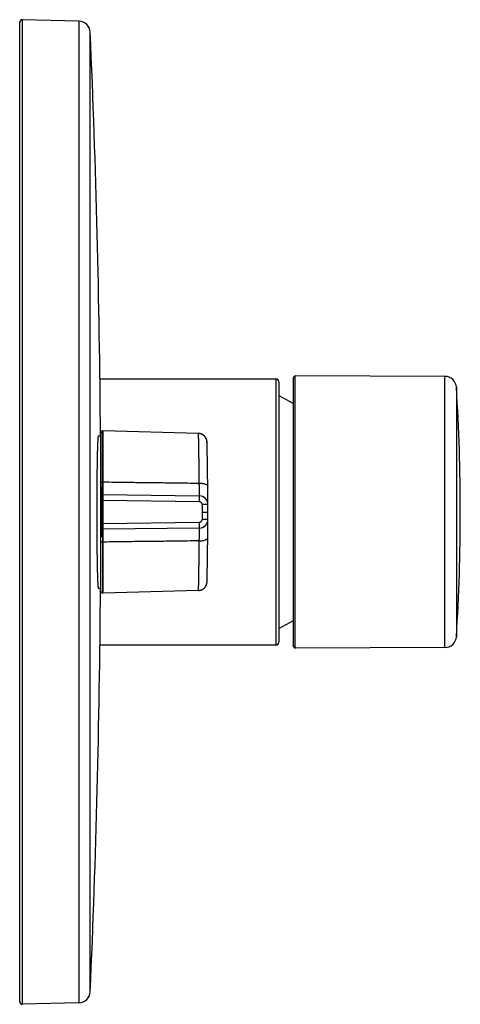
# Model space of a CAD drawing. Header units: millimetres. Extents: x 28 to 382, y -83 to 367.
# Tile 3 of 5: x 306 to 382, y -49 to 121. Entities that reach past the tile are written whole.
import ezdxf

# ---------------------------------------------------------------- set-up
doc = ezdxf.new("R2010")
doc.units = ezdxf.units.MM
doc.header["$LTSCALE"] = 23.1
doc.layers.get('0').update_dxf_attribs({"linetype": 'CONTINUOUS'})

msp = doc.modelspace()

# ---------------------------------------------------------------- linework, layer by layer
at = {"color": 7, "linetype": 'CONTINUOUS'}
for p, q in [((306.08, -48.03), (306.08, 120.97)), ((316.32, 121.22), (306.59, 121.47)), ((353.38, 13.27), (353.38, 59.67)), ((379.51, 59.88), (353.68, 59.97)), ((319.94, 59.47), (350.33, 59.47)), ((350.83, 58.97), (350.83, 13.97)), ((350.83, 56.58), (353.38, 55.23)), ((319.65, 49.62), (320.08, 49.62)), ((320.08, 38.17), (320.08, 50.16)), ((320.43, 50.46), (320.37, 50.46)), ((320.43, 50.46), (320.43, 41.67)), ((336.97, 50.02), (320.43, 50.46)), ((338.43, 48.64), (338.43, 48.65)), ((338.43, 48.63), (338.43, 48.64)), ((338.43, 48.61), (338.43, 48.63)), ((338.43, 48.61), (338.43, 48.61)), ((338.43, 48.6), (338.43, 48.61)), ((338.43, 48.59), (338.43, 48.6)), ((338.43, 48.58), (338.43, 48.59)), ((338.43, 48.57), (338.43, 48.58)), ((338.43, 48.56), (338.43, 48.57)), ((338.43, 48.55), (338.43, 48.56)), ((338.43, 48.53), (338.43, 48.55)), ((338.43, 48.52), (338.43, 48.53)), ((338.48, 46.71), (338.43, 48.52)), ((320.37, 39.47), (320.37, 41.67)), ((320.37, 41.67), (320.43, 41.67)), ((320.43, 41.67), (320.43, 22.49)), ((320.13, 32.55), (320.13, 40.39)), ((320.43, 39.47), (320.37, 39.47)), ((320.43, 39.47), (320.43, 39.47)), ((320.43, 39.47), (337.1, 39.25)), ((320.08, 34.77), (320.08, 38.17)), ((320.11, 38.18), (320.09, 38.18)), ((338.58, 37.75), (338.58, 37.79)), ((337.59, 36.47), (338.58, 36.47)), ((320.08, 22.78), (320.08, 34.77)), ((320.11, 34.77), (320.09, 34.77)), ((338.58, 35.19), (338.58, 35.19)), ((338.58, 35.15), (338.58, 35.18)), ((320.37, 33.48), (320.37, 31.28)), ((320.43, 33.48), (320.37, 33.48)), ((337.1, 33.69), (320.43, 33.48)), ((320.43, 33.48), (320.43, 33.48)), ((320.37, 31.28), (320.37, 22.48)), ((320.37, 31.28), (320.43, 31.28)), ((338.44, 24.44), (338.48, 26.23)), ((338.43, 24.42), (338.43, 24.42)), ((338.43, 24.42), (338.43, 24.42)), ((338.43, 24.41), (338.43, 24.42)), ((338.43, 24.39), (338.43, 24.41)), ((338.43, 24.38), (338.43, 24.39)), ((338.43, 24.37), (338.43, 24.38)), ((338.43, 24.36), (338.43, 24.37)), ((338.43, 24.36), (338.43, 24.36)), ((338.43, 24.35), (338.43, 24.36)), ((338.43, 24.34), (338.43, 24.35)), ((338.43, 24.33), (338.43, 24.34)), ((338.43, 24.32), (338.43, 24.33)), ((338.43, 24.31), (338.43, 24.32)), ((338.43, 24.43), (338.44, 24.44)), ((338.43, 24.43), (338.43, 24.43)), ((338.43, 24.43), (338.43, 24.43)), ((338.43, 24.42), (338.43, 24.43)), ((319.65, 23.32), (320.08, 23.32)), ((320.43, 22.48), (320.37, 22.48)), ((336.97, 22.93), (320.43, 22.48)), ((350.83, 16.36), (353.38, 17.71)), ((350.33, 13.47), (319.94, 13.47)), ((379.51, 13.07), (353.68, 12.97)), ((316.32, -48.27), (306.59, -48.53))]:
    msp.add_line(p, q, dxfattribs=at)
at = {"color": 9, "linetype": 'CONTINUOUS'}
for p, q in [((306.59, -48.53), (306.59, 121.47)), ((316.32, 121.22), (316.32, -48.27)), ((318.27, -46.36), (318.27, 119.31)), ((353.68, 12.97), (353.68, 59.97)), ((379.51, 13.07), (379.51, 59.88)), ((350.33, 59.47), (350.33, 13.47)), ((381.5, 58), (381.5, 14.94)), ((320.09, 38.18), (320.09, 40.7)), ((320.11, 38.18), (320.11, 40.71)), ((320.29, 40.54), (320.29, 39.45)), ((320.29, 39.45), (320.29, 39.45)), ((320.29, 32.4), (320.29, 39.45)), ((320.29, 39.45), (320.29, 39.44)), ((320.29, 39.34), (320.29, 39.19)), ((320.29, 39.16), (320.29, 39.02)), ((320.37, 33.48), (320.37, 39.47)), ((337.1, 39.26), (337.1, 39.26)), ((320.08, 37.77), (320.13, 37.77)), ((320.13, 38.47), (320.29, 38.47)), ((320.29, 38.89), (320.29, 38.61)), ((320.29, 38.54), (320.29, 38.47)), ((320.29, 38.47), (320.37, 38.47)), ((337.1, 38.25), (320.43, 38.47)), ((337.59, 37.75), (337.59, 35.2)), ((338.58, 37.75), (337.59, 37.75)), ((320.13, 35.17), (320.08, 35.17)), ((320.09, 34.77), (320.09, 32.25)), ((320.11, 34.77), (320.11, 32.23)), ((320.29, 34.48), (320.13, 34.48)), ((320.37, 34.48), (320.29, 34.48)), ((320.29, 33.95), (320.29, 34.05)), ((320.43, 34.48), (337.1, 34.69)), ((338.58, 35.19), (337.59, 35.19)), ((320.29, 33.71), (320.29, 33.73)), ((320.29, 33.34), (320.29, 33.44))]:
    msp.add_line(p, q, dxfattribs=at)
at = {"color": 7, "linetype": 'CONTINUOUS'}
for points in [[(338.43, 48.65), (338.43, 48.66), (338.43, 48.66), (338.43, 48.67), (338.43, 48.68), (338.42, 48.69), (338.42, 48.7), (338.42, 48.71), (338.42, 48.72), (338.42, 48.73), (338.42, 48.74), (338.42, 48.75), (338.41, 48.76), (338.41, 48.77), (338.41, 48.78), (338.41, 48.79), (338.41, 48.8), (338.4, 48.81), (338.4, 48.83), (338.4, 48.84), (338.4, 48.85), (338.39, 48.86), (338.39, 48.87), (338.39, 48.89), (338.38, 48.9), (338.38, 48.91), (338.38, 48.92), (338.37, 48.94), (338.37, 48.95), (338.37, 48.96), (338.36, 48.97), (338.36, 48.99), (338.35, 49), (338.35, 49.01), (338.34, 49.03), (338.34, 49.04), (338.33, 49.05), (338.33, 49.07), (338.32, 49.08), (338.32, 49.09), (338.31, 49.11), (338.31, 49.12), (338.3, 49.13), (338.3, 49.15), (338.29, 49.16), (338.28, 49.17), (338.28, 49.19), (338.27, 49.2), (338.26, 49.21), (338.26, 49.23), (338.25, 49.24), (338.24, 49.25), (338.23, 49.27), (338.22, 49.28), (338.22, 49.29), (338.21, 49.31), (338.2, 49.32), (338.19, 49.34), (338.18, 49.35), (338.17, 49.36), (338.16, 49.38), (338.15, 49.39), (338.14, 49.4), (338.13, 49.42), (338.12, 49.43), (338.11, 49.45), (338.1, 49.46), (338.09, 49.47), (338.08, 49.49), (338.06, 49.5), (338.05, 49.52), (338.04, 49.53), (338.02, 49.55), (338.01, 49.56), (338, 49.58), (337.98, 49.59), (337.97, 49.6), (337.95, 49.62), (337.93, 49.63), (337.92, 49.65), (337.9, 49.66), (337.88, 49.68), (337.86, 49.69), (337.85, 49.71), (337.83, 49.72), (337.81, 49.73), (337.79, 49.75), (337.77, 49.76), (337.75, 49.78), (337.73, 49.79), (337.71, 49.8), (337.68, 49.82), (337.66, 49.83), (337.64, 49.84), (337.61, 49.85), (337.59, 49.86), (337.57, 49.88), (337.54, 49.89), (337.52, 49.9), (337.49, 49.91), (337.46, 49.92), (337.44, 49.93), (337.41, 49.94), (337.38, 49.95), (337.35, 49.96), (337.32, 49.96), (337.29, 49.97), (337.26, 49.98), (337.23, 49.99), (337.2, 49.99), (337.17, 50), (337.14, 50), (337.1, 50.01), (337.07, 50.01), (337.03, 50.01), (337, 50.01), (336.97, 50.02)], [(337.07, 22.93), (337.09, 22.94), (337.13, 22.94), (337.16, 22.94), (337.19, 22.95), (337.22, 22.96), (337.25, 22.96), (337.28, 22.97), (337.31, 22.98), (337.34, 22.98), (337.36, 22.99), (337.39, 23), (337.42, 23.01), (337.45, 23.02), (337.47, 23.03), (337.5, 23.04), (337.52, 23.05), (337.55, 23.06), (337.57, 23.07), (337.6, 23.08), (337.62, 23.09), (337.65, 23.11), (337.67, 23.12), (337.69, 23.13), (337.71, 23.15), (337.73, 23.16), (337.76, 23.17), (337.78, 23.19), (337.8, 23.2), (337.82, 23.22), (337.84, 23.23), (337.86, 23.24), (337.87, 23.26), (337.89, 23.27), (337.91, 23.29), (337.93, 23.3), (337.95, 23.32), (337.96, 23.34), (337.98, 23.35), (337.99, 23.37), (338.01, 23.38), (338.03, 23.4), (338.04, 23.41), (338.05, 23.43), (338.07, 23.45), (338.08, 23.46), (338.1, 23.48), (338.11, 23.49), (338.12, 23.51), (338.13, 23.53), (338.15, 23.54), (338.16, 23.56), (338.17, 23.58), (338.18, 23.59), (338.19, 23.61), (338.2, 23.62), (338.21, 23.64), (338.22, 23.66), (338.23, 23.67), (338.24, 23.69), (338.25, 23.7), (338.26, 23.72), (338.27, 23.74), (338.27, 23.75), (338.28, 23.77), (338.29, 23.78), (338.3, 23.8), (338.3, 23.82), (338.31, 23.83), (338.32, 23.85), (338.32, 23.86), (338.33, 23.88), (338.34, 23.89), (338.34, 23.91), (338.35, 23.92), (338.35, 23.94), (338.36, 23.95), (338.36, 23.96), (338.37, 23.98), (338.37, 23.99), (338.37, 24.01), (338.38, 24.02), (338.38, 24.03), (338.39, 24.05), (338.39, 24.06), (338.39, 24.07), (338.4, 24.09), (338.4, 24.1), (338.4, 24.11), (338.4, 24.12), (338.41, 24.14), (338.41, 24.15), (338.41, 24.16), (338.41, 24.17), (338.41, 24.18), (338.42, 24.19), (338.42, 24.2), (338.42, 24.21), (338.42, 24.23), (338.42, 24.23), (338.42, 24.24), (338.42, 24.25), (338.43, 24.26), (338.43, 24.27), (338.43, 24.28), (338.43, 24.29), (338.43, 24.29), (338.43, 24.3), (338.43, 24.31)]]:
    msp.add_lwpolyline(points, dxfattribs=at)
at = {"color": 9, "linetype": 'CONTINUOUS'}
for points in [[(320.29, 33.49), (320.29, 33.49), (320.29, 33.59)], [(320.29, 33.48), (320.29, 33.49), (320.29, 33.49)]]:
    msp.add_lwpolyline(points, dxfattribs=at)
at = {"color": 7, "linetype": 'CONTINUOUS'}
for centre, radius, start, end in [((306.58, 120.97), 0.5, 88.5, 180), ((316.27, 119.22), 2, 2.5093, 88.5), ((-1571.92, 36.47), 1892, 0.39828, 2.50927), ((353.68, 59.67), 0.3, 89.7954, 180), ((379.51, 57.88), 2, 3.5945, 89.7954), ((350.33, 58.97), 0.5, 0, 90), ((38.74, 36.47), 343.44, 356.4055, 3.5945), ((320.38, 50.16), 0.3, 91.5139, 180.0762), ((336.93, 48.52), 1.5, 1.3975, 88.4493), ((-161.42, 36.47), 500, 0.1509, 1.3844), ((320.36, 39.23), 0.23, 106.6016, 180), ((320.38, 39.17), 0.3, 92, 106.6016), ((337.08, 37.75), 1.5, 0.1468, 89.25), ((320.28, 38.17), 0.2, 180.0018, 221.3974), ((-161.42, 36.47), 500, 359.8532, 0.1468), ((320.28, 34.77), 0.2, 138.6026, 179.9982), ((337.08, 35.19), 1.5, 270.75, 359.8532), ((-161.42, 36.47), 500, 358.6156, 359.8491), ((320.36, 33.71), 0.23, 180, 253.3984), ((320.38, 33.78), 0.3, 253.3984, 268), ((-1571.92, 36.47), 1892, 357.49073, 359.60172), ((320.38, 22.78), 0.3, 179.95, 267.9908), ((336.93, 24.41), 1.48, 271.554, 275.1141), ((350.33, 13.97), 0.5, 270, 360), ((379.51, 15.07), 2, 270.2046, 356.4055), ((353.68, 13.27), 0.3, 180, 270.2046), ((316.27, -46.27), 2, 271.5, 357.4907), ((306.58, -48.03), 0.5, 180, 271.5)]:
    msp.add_arc(centre, radius, start, end, dxfattribs=at)
at = {"color": 9, "linetype": 'CONTINUOUS'}
for centre, radius, start, end in [((320.12, 41.56), 0.0407, 177.2088, 180.0019), ((320.32, 38.17), 0.205, 197.7013, 203.6111), ((320.32, 34.78), 0.205, 156.3889, 162.2987), ((320.12, 31.39), 0.0414, 180.0056, 183.6394)]:
    msp.add_arc(centre, radius, start, end, dxfattribs=at)
at = {"color": 7, "linetype": 'CONTINUOUS'}
for points, knots in [([(319.65, 49.62), (319.65, 49.62), (319.65, 49.62), (319.64, 49.61), (319.64, 49.6), (319.63, 49.58), (319.63, 49.56), (319.62, 49.54), (319.62, 49.52), (319.61, 49.48), (319.61, 49.43), (319.6, 49.34), (319.59, 49.22), (319.57, 49.05), (319.56, 48.84), (319.55, 48.61), (319.54, 48.35), (319.53, 48.06), (319.52, 47.74), (319.5, 47.27), (319.48, 46.61), (319.46, 45.74), (319.45, 44.79), (319.43, 43.75), (319.42, 42.65), (319.41, 41.49), (319.4, 40.28), (319.39, 39.03), (319.39, 37.76), (319.39, 36.9), (319.39, 36.47)], [0, 0, 0, 0, 0.000578, 0.001028, 0.001609, 0.003192, 0.005353, 0.006653, 0.008101, 0.011437, 0.015363, 0.019877, 0.030664, 0.043776, 0.059185, 0.076856, 0.096746, 0.118808, 0.142991, 0.169236, 0.227657, 0.29351, 0.366163, 0.444919, 0.529019, 0.617654, 0.709971, 0.805081, 0.902069, 1, 1, 1, 1]), ([(320.37, 41.67), (320.37, 41.85), (320.37, 42.22), (320.37, 42.77), (320.37, 43.32), (320.37, 44.05), (320.37, 44.96), (320.37, 46.43), (320.37, 47.9), (320.37, 49.18), (320.37, 49.82), (320.37, 50.19), (320.37, 50.37), (320.37, 50.46)], [0, 0, 0, 0, 0.0625, 0.125, 0.1875, 0.25, 0.375, 0.5, 0.75, 0.875, 0.9375, 0.96875, 1, 1, 1, 1]), ([(319.39, 36.47), (319.39, 36.04), (319.39, 35.19), (319.39, 33.91), (319.4, 32.67), (319.41, 31.46), (319.42, 30.29), (319.43, 29.19), (319.45, 28.16), (319.46, 27.2), (319.48, 26.34), (319.5, 25.68), (319.52, 25.2), (319.53, 24.88), (319.54, 24.59), (319.55, 24.33), (319.56, 24.1), (319.57, 23.9), (319.59, 23.73), (319.6, 23.6), (319.61, 23.52), (319.61, 23.47), (319.62, 23.43), (319.62, 23.4), (319.63, 23.38), (319.63, 23.36), (319.64, 23.34), (319.64, 23.33), (319.65, 23.32), (319.65, 23.32), (319.65, 23.32)], [0, 0, 0, 0, 0.097931, 0.194919, 0.290029, 0.382346, 0.470981, 0.555081, 0.633837, 0.70649, 0.772343, 0.830764, 0.857009, 0.881192, 0.903254, 0.923144, 0.940815, 0.956224, 0.969336, 0.980123, 0.984637, 0.988563, 0.991899, 0.993347, 0.994647, 0.996808, 0.998391, 0.998972, 0.999422, 1, 1, 1, 1])]:
    msp.add_open_spline(points, degree=3, knots=knots, dxfattribs=at)
at = {"color": 9, "linetype": 'CONTINUOUS'}
for points, knots in [([(337.1, 41.46), (337.1, 41.77), (337.09, 42.37), (337.08, 43.26), (337.07, 44.12), (337.06, 44.92), (337.05, 45.69), (337.04, 46.4), (337.03, 47.06), (337.02, 47.65), (337.01, 48.11), (337.01, 48.45), (337, 48.67), (337, 48.88), (336.99, 49.08), (336.99, 49.25), (336.99, 49.41), (336.98, 49.55), (336.98, 49.65), (336.98, 49.73), (336.98, 49.78), (336.98, 49.82), (336.98, 49.86), (336.98, 49.9), (336.98, 49.93), (336.98, 49.95), (336.98, 49.97), (336.98, 49.98), (336.98, 49.99), (336.98, 49.99), (336.98, 50), (336.98, 50.01), (336.97, 50.01), (336.97, 50.01), (336.97, 50.01), (336.97, 50.01), (336.97, 50.01), (336.97, 50.01), (336.97, 50.02), (336.97, 50.02)], [0, 0, 0, 0, 0.108048, 0.212255, 0.312041, 0.406852, 0.496162, 0.579472, 0.656321, 0.726278, 0.788955, 0.817452, 0.844001, 0.868565, 0.89111, 0.911603, 0.930017, 0.946325, 0.960505, 0.96679, 0.972537, 0.977742, 0.982404, 0.986522, 0.990094, 0.993118, 0.994424, 0.995594, 0.996626, 0.997521, 0.998278, 0.998897, 0.999379, 0.999569, 0.999724, 0.999844, 0.999931, 0.999982, 1, 1, 1, 1]), ([(320.08, 41.56), (320.08, 41.56), (320.09, 41.58), (320.1, 41.6), (320.13, 41.62), (320.17, 41.63), (320.21, 41.65), (320.28, 41.66), (320.33, 41.67), (320.37, 41.67)], [0, 0, 0, 0, 0.066859, 0.147282, 0.247129, 0.36752, 0.506797, 0.661665, 1, 1, 1, 1]), ([(320.43, 41.67), (321.12, 41.66), (322.51, 41.64), (324.42, 41.62), (326.16, 41.59), (328.24, 41.57), (330.85, 41.54), (333.97, 41.5), (336.06, 41.47), (337.1, 41.46)], [0, 0, 0, 0, 0.125, 0.25, 0.34375, 0.4375, 0.625, 0.8125, 1, 1, 1, 1]), ([(337.1, 39.26), (337.1, 39.27), (337.1, 39.3), (337.11, 39.34), (337.11, 39.4), (337.11, 39.48), (337.11, 39.57), (337.11, 39.73), (337.11, 39.95), (337.11, 40.27), (337.11, 40.63), (337.11, 41.03), (337.1, 41.31), (337.1, 41.46)], [0, 0, 0, 0, 0.012742, 0.033073, 0.060907, 0.096114, 0.138527, 0.187945, 0.306811, 0.450428, 0.616026, 0.800407, 1, 1, 1, 1]), ([(337.1, 41.46), (337.2, 41.46), (337.38, 41.45), (337.66, 41.42), (337.91, 41.37), (338.09, 41.32), (338.23, 41.26), (338.31, 41.22), (338.39, 41.18), (338.45, 41.13), (338.5, 41.08), (338.53, 41.03), (338.55, 40.97), (338.56, 40.94), (338.56, 40.92)], [0, 0, 0, 0, 0.172959, 0.340223, 0.495666, 0.634954, 0.697487, 0.754898, 0.807059, 0.853981, 0.895915, 0.933495, 0.96772, 1, 1, 1, 1]), ([(320.16, 40.78), (320.15, 40.78), (320.14, 40.79), (320.13, 40.79), (320.11, 40.78), (320.1, 40.77), (320.09, 40.75), (320.08, 40.72), (320.08, 40.69), (320.08, 40.67)], [0, 0, 0, 0, 0.099927, 0.194889, 0.290569, 0.396902, 0.520796, 0.665152, 1, 1, 1, 1]), ([(320.09, 40.7), (320.09, 40.69), (320.08, 40.69), (320.08, 40.68), (320.08, 40.67)], [0, 0, 0, 0, 0.554214, 1, 1, 1, 1]), ([(320.09, 40.7), (320.09, 40.7), (320.09, 40.71), (320.09, 40.72), (320.09, 40.72), (320.1, 40.73), (320.1, 40.73), (320.1, 40.74), (320.1, 40.74), (320.1, 40.74), (320.1, 40.74), (320.1, 40.74), (320.1, 40.74), (320.1, 40.74), (320.11, 40.73), (320.11, 40.73), (320.11, 40.72), (320.11, 40.72), (320.11, 40.71)], [0, 0, 0, 0, 0.166646, 0.251407, 0.337201, 0.423749, 0.466831, 0.508294, 0.544997, 0.572323, 0.589744, 0.603848, 0.637535, 0.680399, 0.728217, 0.778694, 0.886336, 1, 1, 1, 1]), ([(320.16, 40.78), (320.15, 40.78), (320.13, 40.76), (320.12, 40.73), (320.11, 40.71)], [0, 0, 0, 0, 0.261932, 1, 1, 1, 1]), ([(320.13, 40.39), (320.13, 40.42), (320.13, 40.47), (320.12, 40.58), (320.12, 40.66), (320.11, 40.71)], [0, 0, 0, 0, 0.250722, 0.502342, 1, 1, 1, 1]), ([(320.13, 40.39), (320.13, 40.4), (320.13, 40.42), (320.14, 40.45), (320.18, 40.49), (320.23, 40.53), (320.27, 40.54), (320.29, 40.54)], [0, 0, 0, 0, 0.105566, 0.214273, 0.447744, 0.710829, 1, 1, 1, 1]), ([(320.16, 40.78), (320.16, 40.78), (320.17, 40.78), (320.19, 40.77), (320.2, 40.76), (320.21, 40.75), (320.22, 40.74), (320.24, 40.72), (320.25, 40.69), (320.27, 40.66), (320.28, 40.62), (320.29, 40.58), (320.29, 40.56), (320.29, 40.54)], [0, 0, 0, 0, 0.05205, 0.106625, 0.163576, 0.222632, 0.28346, 0.345667, 0.473035, 0.602967, 0.734333, 0.866596, 1, 1, 1, 1]), ([(337.1, 39.25), (337.1, 39.25), (337.1, 39.25), (337.1, 39.25), (337.1, 39.25), (337.1, 39.26)], [0, 0, 0, 0, 0.104839, 0.296097, 1, 1, 1, 1]), ([(337.1, 39.25), (337.1, 39.25), (337.1, 39.25), (337.1, 39.25), (337.1, 39.25), (337.1, 39.24), (337.1, 39.24), (337.1, 39.23), (337.1, 39.22), (337.1, 39.21), (337.1, 39.19), (337.1, 39.17), (337.1, 39.15), (337.1, 39.12), (337.1, 39.08), (337.1, 39.02), (337.1, 38.95), (337.1, 38.88), (337.1, 38.8), (337.1, 38.72), (337.1, 38.6), (337.1, 38.44), (337.1, 38.31), (337.1, 38.25)], [0, 0, 0, 0, 0.000441, 0.001407, 0.002955, 0.005095, 0.011152, 0.019571, 0.030331, 0.043412, 0.058793, 0.076451, 0.096357, 0.118451, 0.168932, 0.227354, 0.293177, 0.365826, 0.444589, 0.52872, 0.617474, 0.805392, 1, 1, 1, 1]), ([(320.08, 38.17), (320.08, 38.17), (320.08, 38.17), (320.09, 38.18), (320.09, 38.18), (320.09, 38.18)], [0, 0, 0, 0, 0.330866, 0.619606, 1, 1, 1, 1]), ([(320.13, 38.05), (320.12, 38.07), (320.1, 38.11), (320.09, 38.15), (320.09, 38.18)], [0, 0, 0, 0, 0.497398, 1, 1, 1, 1]), ([(320.11, 38.18), (320.12, 38.18), (320.12, 38.17), (320.13, 38.17), (320.13, 38.17), (320.13, 38.17)], [0, 0, 0, 0, 0.687777, 0.883278, 1, 1, 1, 1]), ([(320.37, 38.47), (320.37, 38.47), (320.38, 38.47), (320.4, 38.47), (320.42, 38.47), (320.43, 38.47)], [0, 0, 0, 0, 0.25, 0.499998, 1, 1, 1, 1]), ([(337.59, 37.75), (337.59, 37.76), (337.59, 37.79), (337.59, 37.82), (337.58, 37.85), (337.57, 37.89), (337.55, 37.95), (337.51, 38.02), (337.43, 38.13), (337.29, 38.22), (337.16, 38.25), (337.1, 38.25)], [0, 0, 0, 0, 0.062711, 0.094074, 0.125425, 0.188137, 0.25084, 0.3761, 0.50136, 0.750681, 1, 1, 1, 1]), ([(320.09, 34.77), (320.09, 34.77), (320.09, 34.77), (320.08, 34.77), (320.08, 34.77), (320.08, 34.77)], [0, 0, 0, 0, 0.380394, 0.669134, 1, 1, 1, 1]), ([(320.13, 34.89), (320.12, 34.87), (320.1, 34.83), (320.09, 34.79), (320.09, 34.77)], [0, 0, 0, 0, 0.497398, 1, 1, 1, 1]), ([(320.13, 34.78), (320.13, 34.77), (320.13, 34.77), (320.12, 34.77), (320.12, 34.77), (320.11, 34.77)], [0, 0, 0, 0, 0.116722, 0.312223, 1, 1, 1, 1]), ([(320.43, 34.48), (320.42, 34.48), (320.4, 34.48), (320.38, 34.48), (320.37, 34.48), (320.37, 34.48)], [0, 0, 0, 0, 0.500002, 0.75, 1, 1, 1, 1]), ([(337.1, 34.69), (337.16, 34.7), (337.29, 34.72), (337.43, 34.82), (337.51, 34.92), (337.55, 34.99), (337.57, 35.05), (337.58, 35.09), (337.59, 35.13), (337.59, 35.16), (337.59, 35.18), (337.59, 35.2)], [0, 0, 0, 0, 0.249319, 0.49864, 0.6239, 0.74916, 0.811863, 0.874575, 0.905926, 0.937289, 1, 1, 1, 1]), ([(337.1, 34.69), (337.1, 34.63), (337.1, 34.5), (337.1, 34.34), (337.1, 34.22), (337.1, 34.14), (337.1, 34.06), (337.1, 33.99), (337.1, 33.92), (337.1, 33.87), (337.1, 33.82), (337.1, 33.79), (337.1, 33.77), (337.1, 33.75), (337.1, 33.74), (337.1, 33.73), (337.1, 33.71), (337.1, 33.71), (337.1, 33.7), (337.1, 33.7), (337.1, 33.7), (337.1, 33.7), (337.1, 33.69), (337.1, 33.69)], [0, 0, 0, 0, 0.194608, 0.382526, 0.47128, 0.555411, 0.634174, 0.706823, 0.772646, 0.831068, 0.881549, 0.903643, 0.923549, 0.941207, 0.956588, 0.969669, 0.980429, 0.988848, 0.994905, 0.997045, 0.998593, 0.999559, 1, 1, 1, 1]), ([(320.11, 32.23), (320.12, 32.28), (320.13, 32.39), (320.13, 32.5), (320.13, 32.55)], [0, 0, 0, 0, 0.497785, 1, 1, 1, 1]), ([(320.13, 32.55), (320.13, 32.54), (320.13, 32.52), (320.14, 32.49), (320.18, 32.45), (320.23, 32.42), (320.27, 32.4), (320.29, 32.4)], [0, 0, 0, 0, 0.10558, 0.2143, 0.447779, 0.710857, 1, 1, 1, 1]), ([(320.29, 32.4), (320.29, 32.39), (320.29, 32.36), (320.28, 32.32), (320.27, 32.29), (320.25, 32.25), (320.24, 32.22), (320.22, 32.2), (320.2, 32.18), (320.19, 32.17), (320.17, 32.16), (320.16, 32.16), (320.16, 32.16)], [0, 0, 0, 0, 0.133415, 0.265691, 0.397066, 0.527013, 0.654387, 0.777346, 0.836415, 0.893367, 0.947946, 1, 1, 1, 1]), ([(337.1, 33.68), (337.1, 33.68), (337.1, 33.69), (337.1, 33.69), (337.1, 33.69), (337.1, 33.69), (337.1, 33.69)], [0, 0, 0, 0, 0.421951, 0.726137, 0.914749, 1, 1, 1, 1]), ([(337.1, 31.48), (337.1, 31.63), (337.11, 31.91), (337.11, 32.31), (337.11, 32.68), (337.11, 32.99), (337.11, 33.22), (337.11, 33.37), (337.11, 33.46), (337.11, 33.54), (337.11, 33.6), (337.1, 33.65), (337.1, 33.67), (337.1, 33.68)], [0, 0, 0, 0, 0.199593, 0.383974, 0.549572, 0.693189, 0.812055, 0.861473, 0.903886, 0.939093, 0.966927, 0.987258, 1, 1, 1, 1]), ([(320.09, 32.25), (320.09, 32.25), (320.08, 32.26), (320.08, 32.27), (320.08, 32.27)], [0, 0, 0, 0, 0.554214, 1, 1, 1, 1]), ([(320.08, 32.27), (320.08, 32.25), (320.08, 32.23), (320.09, 32.19), (320.1, 32.18), (320.11, 32.16), (320.13, 32.16), (320.14, 32.16), (320.15, 32.16), (320.16, 32.16)], [0, 0, 0, 0, 0.335265, 0.480461, 0.604079, 0.710217, 0.805454, 0.900035, 1, 1, 1, 1]), ([(320.08, 31.39), (320.08, 31.38), (320.09, 31.36), (320.1, 31.34), (320.13, 31.32), (320.17, 31.31), (320.21, 31.3), (320.26, 31.29), (320.31, 31.28), (320.35, 31.28), (320.37, 31.28)], [0, 0, 0, 0, 0.067084, 0.147757, 0.247811, 0.36828, 0.507486, 0.662145, 0.82796, 1, 1, 1, 1]), ([(320.09, 32.25), (320.09, 32.24), (320.09, 32.24), (320.09, 32.23), (320.09, 32.22), (320.1, 32.22), (320.1, 32.21), (320.1, 32.21), (320.1, 32.21), (320.1, 32.2), (320.1, 32.2), (320.1, 32.2), (320.1, 32.2), (320.1, 32.21), (320.11, 32.21), (320.11, 32.22), (320.11, 32.22), (320.11, 32.23), (320.11, 32.23)], [0, 0, 0, 0, 0.166673, 0.251439, 0.337243, 0.423812, 0.466839, 0.508302, 0.545069, 0.572154, 0.58949, 0.603597, 0.637299, 0.680263, 0.728144, 0.778621, 0.88633, 1, 1, 1, 1]), ([(320.16, 32.16), (320.15, 32.17), (320.13, 32.19), (320.12, 32.21), (320.11, 32.23)], [0, 0, 0, 0, 0.261934, 1, 1, 1, 1]), ([(337.1, 31.48), (336.41, 31.48), (335.02, 31.46), (333.11, 31.43), (331.37, 31.41), (329.29, 31.39), (326.68, 31.36), (323.56, 31.32), (321.47, 31.29), (320.43, 31.28)], [0, 0, 0, 0, 0.125, 0.25, 0.34375, 0.4375, 0.625, 0.8125, 1, 1, 1, 1]), ([(336.97, 22.93), (336.97, 22.93), (336.97, 22.93), (336.97, 22.93), (336.97, 22.93), (336.97, 22.93), (336.97, 22.93), (336.97, 22.93), (336.98, 22.94), (336.98, 22.94), (336.98, 22.95), (336.98, 22.96), (336.98, 22.97), (336.98, 22.98), (336.98, 22.99), (336.98, 23.01), (336.98, 23.05), (336.98, 23.08), (336.98, 23.12), (336.98, 23.16), (336.98, 23.21), (336.98, 23.29), (336.98, 23.39), (336.99, 23.53), (336.99, 23.69), (336.99, 23.87), (337, 24.06), (337, 24.27), (337.01, 24.5), (337.01, 24.83), (337.02, 25.29), (337.03, 25.89), (337.04, 26.54), (337.05, 27.26), (337.06, 28.02), (337.07, 28.83), (337.08, 29.68), (337.09, 30.57), (337.1, 31.18), (337.1, 31.48)], [0, 0, 0, 0, 0.000018, 0.000069, 0.000156, 0.000276, 0.000431, 0.000621, 0.001103, 0.001722, 0.002479, 0.003374, 0.004406, 0.005576, 0.006882, 0.009906, 0.013478, 0.017596, 0.022258, 0.027463, 0.03321, 0.039495, 0.053675, 0.069983, 0.088397, 0.10889, 0.131435, 0.155999, 0.182548, 0.211045, 0.273722, 0.343679, 0.420528, 0.503838, 0.593148, 0.687959, 0.787745, 0.891952, 1, 1, 1, 1]), ([(337.1, 31.48), (337.2, 31.48), (337.38, 31.49), (337.66, 31.52), (337.91, 31.57), (338.09, 31.63), (338.23, 31.68), (338.31, 31.72), (338.39, 31.77), (338.45, 31.81), (338.5, 31.86), (338.53, 31.92), (338.55, 31.97), (338.56, 32.01), (338.56, 32.02)], [0, 0, 0, 0, 0.17297, 0.340243, 0.495691, 0.634979, 0.69751, 0.754918, 0.807076, 0.853994, 0.895923, 0.933499, 0.967721, 1, 1, 1, 1])]:
    msp.add_open_spline(points, degree=3, knots=knots, dxfattribs=at)
for points in [[(320.12, 38.1), (320.11, 38.13), (320.11, 38.15), (320.11, 38.18)], [(320.12, 34.84), (320.11, 34.82), (320.11, 34.79), (320.11, 34.77)]]:
    msp.add_open_spline(points, degree=3, dxfattribs=at)

doc.saveas('drawing.dxf')
